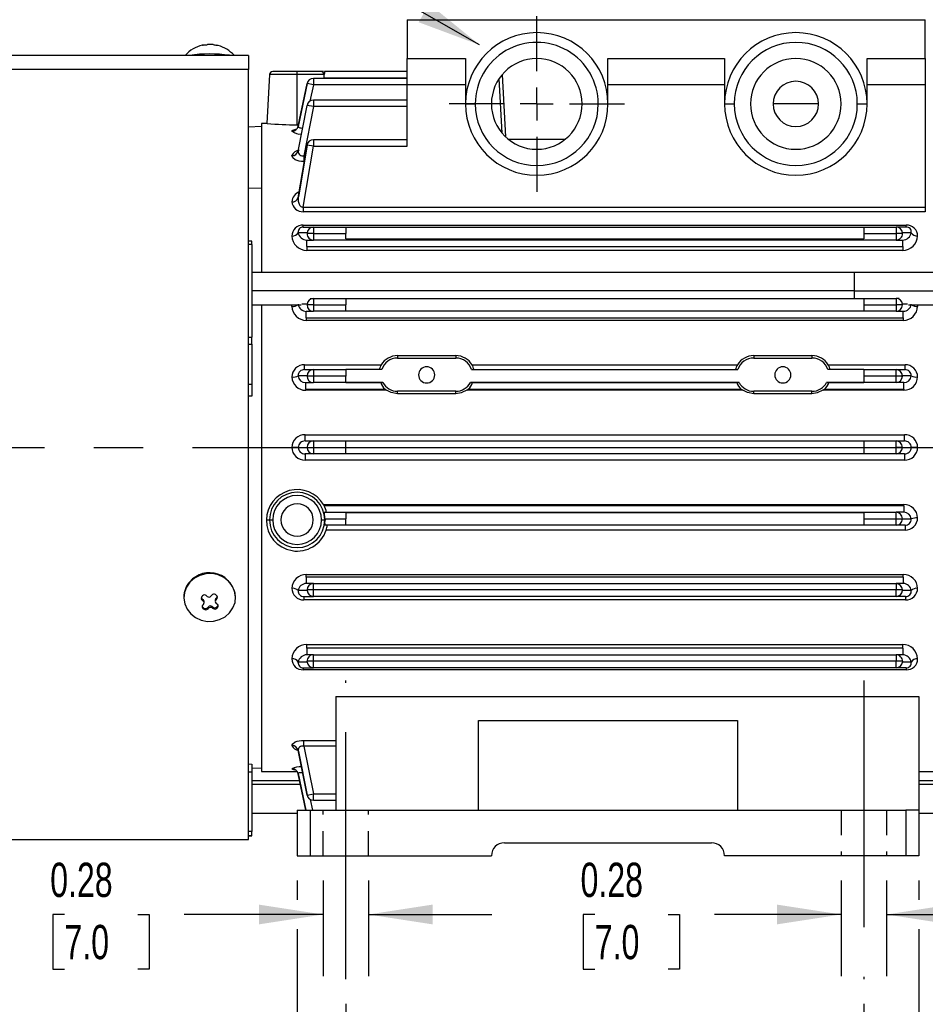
# Model space of a CAD drawing. Header units: inches. Extents: x 0 to 33, y 0 to 25.5.
# Tile 3 of 19: x 6.4 to 11.9, y 5.4 to 11.3. Entities that reach past the tile are written whole.
import ezdxf

# ---------------------------------------------------------------- set-up
doc = ezdxf.new("R2010")
doc.units = ezdxf.units.IN
doc.header["$LTSCALE"] = 3
doc.header["$MEASUREMENT"] = 0
doc.linetypes.add('CENTERX2', pattern=[0.8, 0.5, -0.1, 0.1, -0.1])
doc.linetypes.add('HIDDEN', pattern=[0.075, 0.05, -0.025])
doc.layers.add('CENTER', color=40, linetype='CENTERX2')
doc.layers.add('HIDDEN', color=102, linetype='HIDDEN')
doc.layers.add('DIMENSIONS', color=140, linetype='Continuous', lineweight=25)
doc.layers.add('TEXT', color=140, linetype='Continuous', lineweight=25)
doc.styles.add('SLDTEXTSTYLE0', font='TXT', dxfattribs={"width": 0.7})
doc.dimstyles.new('SLDDIMSTYLE0', dxfattribs={"dimtxt": 0.208333, "dimasz": 0.39, "dimexe": 0, "dimexo": 0.0625, "dimgap": 0.052083, "dimtad": 0, "dimtih": 1, "dimtoh": 1, "dimrnd": 1e-09, "dimdsep": 46, "dimtxsty": 'SLDTEXTSTYLE0', "dimsah": 1, "dimcen": 0.09, "dimadec": 0, "dimazin": 2, "dimtfac": 1, "dimtmove": 0, "dimatfit": 0, "dimfxl": 0, "dimfrac": 2, "dimtolj": 1, "dimtzin": 12, "dimarcsym": 0})
doc.dimstyles.new('SLDDIMSTYLE1', dxfattribs={"dimtxt": 0.208333, "dimasz": 0.39, "dimexe": 0, "dimexo": 0.0625, "dimgap": 0.052083, "dimtad": 0, "dimtih": 1, "dimtoh": 1, "dimrnd": 1e-09, "dimzin": 12, "dimdsep": 46, "dimtxsty": 'SLDTEXTSTYLE0', "dimsah": 1, "dimcen": 0.09, "dimadec": 0, "dimazin": 3, "dimtfac": 1, "dimtofl": 0, "dimtmove": 0, "dimatfit": 3, "dimfxl": 0, "dimfrac": 2, "dimtolj": 1, "dimtzin": 12, "dimarcsym": 0})
doc.dimstyles.new('SLDDIMSTYLE2', dxfattribs={"dimtxt": 0.18, "dimasz": 0.39, "dimexe": 0, "dimexo": 0.0625, "dimgap": 0, "dimtad": 0, "dimtih": 1, "dimtoh": 1, "dimdec": 0, "dimrnd": 1e-09, "dimzin": 0, "dimdsep": 46, "dimtxsty": 'Standard', "dimsah": 1, "dimcen": 0.09, "dimadec": 0, "dimazin": 0, "dimtfac": 0.39, "dimtdec": 0, "dimtofl": 0, "dimtmove": 0, "dimatfit": 3, "dimfxl": 0, "dimfrac": 2, "dimtolj": 1, "dimtzin": 0, "dimarcsym": 0})

# ---------------------------------------------------------------- blocks, each defined once
blk = doc.blocks.new('_D')
at = {"layer": 'DIMENSIONS'}
for p, q in [((8.216, 6.1082), (8.216, 5.526)), ((8.4916, 6.1082), (8.4916, 5.526)), ((6.644, 5.9006), (6.574, 5.9006)), ((6.574, 5.9006), (6.574, 5.5692)), ((7.0898, 5.9006), (7.1598, 5.9006)), ((7.1598, 5.9006), (7.1598, 5.5692)), ((8.216, 5.901), (7.3723, 5.901)), ((8.4916, 5.901), (9.2416, 5.901)), ((6.574, 5.5692), (6.644, 5.5692)), ((7.1598, 5.5692), (7.0898, 5.5692))]:
    blk.add_line(p, q, dxfattribs=at)
for points in [[(8.216, 5.901), (7.826, 5.961), (7.826, 5.841)], [(8.4916, 5.901), (8.8816, 5.841), (8.8816, 5.961)]]:
    blk.add_solid(points, dxfattribs=at)
at = {"layer": 'DIMENSIONS', "char_height": 0.20833, "attachment_point": 1, "style": 'SLDTEXTSTYLE0'}
for s, insert in [('0.28', (6.5573, 6.2158)), ('7.0', (6.644, 5.8378))]:
    blk.add_mtext(s, dxfattribs=dict(at, insert=insert))
blk = doc.blocks.new('_D_1')
at = {"layer": 'DIMENSIONS'}
for p, q in [((11.3656, 6.1082), (11.3656, 5.526)), ((11.6412, 6.1082), (11.6412, 5.526)), ((9.8681, 5.9006), (9.7981, 5.9006)), ((9.7981, 5.9006), (9.7981, 5.5692)), ((10.3139, 5.9006), (10.3839, 5.9006)), ((10.3839, 5.9006), (10.3839, 5.5692)), ((11.3656, 5.901), (10.5964, 5.901)), ((11.6412, 5.901), (12.3912, 5.901)), ((9.7981, 5.5692), (9.8681, 5.5692)), ((10.3839, 5.5692), (10.3139, 5.5692))]:
    blk.add_line(p, q, dxfattribs=at)
for points in [[(11.3656, 5.901), (10.9756, 5.961), (10.9756, 5.841)], [(11.6412, 5.901), (12.0312, 5.841), (12.0312, 5.961)]]:
    blk.add_solid(points, dxfattribs=at)
at = {"layer": 'DIMENSIONS', "char_height": 0.20833, "attachment_point": 1, "style": 'SLDTEXTSTYLE0'}
for s, insert in [('0.28', (9.7814, 6.2158)), ('7.0', (9.8681, 5.8378))]:
    blk.add_mtext(s, dxfattribs=dict(at, insert=insert))
blk = doc.blocks.new('_D_2')
at = {"layer": 'DIMENSIONS'}
for p, q in [((13.0782, 8.2932), (13.0782, 4.6037)), ((11.5034, 5.3582), (11.5034, 4.6037)), ((11.5034, 4.9787), (13.0782, 4.9787)), ((13.0782, 4.9787), (13.3138, 4.9787)), ((13.5962, 4.9782), (13.5262, 4.9782)), ((13.5262, 4.9782), (13.5262, 4.6469)), ((14.2154, 4.9782), (14.2854, 4.9782)), ((14.2854, 4.9782), (14.2854, 4.6469)), ((13.5262, 4.6469), (13.5962, 4.6469)), ((14.2854, 4.6469), (14.2154, 4.6469))]:
    blk.add_line(p, q, dxfattribs=at)
for points in [[(11.5034, 4.9787), (11.8934, 4.9187), (11.8934, 5.0387)], [(13.0782, 4.9787), (12.6882, 5.0387), (12.6882, 4.9187)]]:
    blk.add_solid(points, dxfattribs=at)
at = {"layer": 'DIMENSIONS', "char_height": 0.20833, "attachment_point": 1, "style": 'SLDTEXTSTYLE0'}
for s, insert in [('1.57', (13.5962, 5.2935)), ('40.0', (13.5962, 4.9155))]:
    blk.add_mtext(s, dxfattribs=dict(at, insert=insert))
blk = doc.blocks.new('_D_3')
at = {"layer": 'DIMENSIONS'}
for p, q in [((8.3538, 5.3582), (8.3538, 4.6037)), ((11.5034, 5.3582), (11.5034, 4.6037)), ((8.3538, 4.9787), (9.3366, 4.9787)), ((9.619, 4.9782), (9.549, 4.9782)), ((9.549, 4.9782), (9.549, 4.6469)), ((10.2382, 4.9782), (10.3082, 4.9782)), ((10.3082, 4.9782), (10.3082, 4.6469)), ((11.5034, 4.9787), (10.5206, 4.9787)), ((9.549, 4.6469), (9.619, 4.6469)), ((10.3082, 4.6469), (10.2382, 4.6469))]:
    blk.add_line(p, q, dxfattribs=at)
for points in [[(8.3538, 4.9787), (8.7438, 4.9187), (8.7438, 5.0387)], [(11.5034, 4.9787), (11.1134, 5.0387), (11.1134, 4.9187)]]:
    blk.add_solid(points, dxfattribs=at)
at = {"layer": 'DIMENSIONS', "char_height": 0.20833, "attachment_point": 1, "style": 'SLDTEXTSTYLE0'}
for s, insert in [('3.15', (9.619, 5.2935)), ('80.0', (9.619, 4.9155))]:
    blk.add_mtext(s, dxfattribs=dict(at, insert=insert))
blk = doc.blocks.new('_D_6')
at = {"layer": 'DIMENSIONS'}
for p, q in [((8.7081, 11.5657), (8.7081, 14.2746)), ((13.0782, 11.0754), (13.0782, 14.2746)), ((8.7081, 13.8996), (10.2145, 13.8996)), ((10.4969, 13.8992), (10.4269, 13.8992)), ((10.4269, 13.8992), (10.4269, 13.5679)), ((11.2894, 13.8992), (11.3594, 13.8992)), ((11.3594, 13.8992), (11.3594, 13.5679)), ((13.0782, 13.8996), (11.5718, 13.8996)), ((10.4269, 13.5679), (10.4969, 13.5679)), ((11.3594, 13.5679), (11.2894, 13.5679)), ((13.0782, 9.1838), (13.0782, 10.8954))]:
    blk.add_line(p, q, dxfattribs=at)
for points in [[(8.7081, 13.8996), (9.0981, 13.8396), (9.0981, 13.9596)], [(13.0782, 13.8996), (12.6882, 13.9596), (12.6882, 13.8396)]]:
    blk.add_solid(points, dxfattribs=at)
at = {"layer": 'DIMENSIONS', "char_height": 0.20833, "attachment_point": 1, "style": 'SLDTEXTSTYLE0'}
for s, insert in [('4.37', (10.5835, 14.2144)), ('111.0', (10.4969, 13.8364))]:
    blk.add_mtext(s, dxfattribs=dict(at, insert=insert))
blk = doc.blocks.new('_D_7')
at = {"layer": 'DIMENSIONS'}
for p, q in [((5.3026, 11.2104), (5.3026, 15.2819)), ((13.9837, 11.0754), (13.9837, 15.2819)), ((5.3026, 14.9069), (8.9645, 14.9069)), ((9.2469, 14.9064), (9.1769, 14.9064)), ((9.1769, 14.9064), (9.1769, 14.5751)), ((10.0394, 14.9064), (10.1094, 14.9064)), ((10.1094, 14.9064), (10.1094, 14.5751)), ((13.9837, 14.9069), (10.3218, 14.9069)), ((9.1769, 14.5751), (9.2469, 14.5751)), ((10.1094, 14.5751), (10.0394, 14.5751)), ((5.3026, 10.4935), (5.3026, 11.0304)), ((13.9837, 9.0657), (13.9837, 10.8954))]:
    blk.add_line(p, q, dxfattribs=at)
for points in [[(5.3026, 14.9069), (5.6926, 14.8469), (5.6926, 14.9669)], [(13.9837, 14.9069), (13.5937, 14.9669), (13.5937, 14.8469)]]:
    blk.add_solid(points, dxfattribs=at)
at = {"layer": 'DIMENSIONS', "char_height": 0.20833, "attachment_point": 1, "style": 'SLDTEXTSTYLE0'}
for s, insert in [('8.68', (9.3335, 15.2216)), ('220.5', (9.2469, 14.8437))]:
    blk.add_mtext(s, dxfattribs=dict(at, insert=insert))
blk = doc.blocks.new('_D_10')
at = {"layer": 'DIMENSIONS'}
for p, q in [((8.0585, 6.1082), (8.0585, 5.991)), ((11.838, 6.1082), (11.838, 5.991)), ((8.0585, 5.811), (8.0585, 3.7555)), ((11.838, 5.811), (11.838, 5.0687)), ((11.838, 4.8887), (11.838, 3.7555)), ((8.0585, 4.1305), (9.3562, 4.1305)), ((9.6386, 4.1301), (9.5687, 4.1301)), ((9.5687, 4.1301), (9.5687, 3.7988)), ((10.2579, 4.1301), (10.3278, 4.1301)), ((10.3278, 4.1301), (10.3278, 3.7988)), ((11.838, 4.1305), (10.5403, 4.1305)), ((9.5687, 3.7988), (9.6386, 3.7988)), ((10.3278, 3.7988), (10.2579, 3.7988))]:
    blk.add_line(p, q, dxfattribs=at)
for points in [[(8.0585, 4.1305), (8.4485, 4.0705), (8.4485, 4.1905)], [(11.838, 4.1305), (11.448, 4.1905), (11.448, 4.0705)]]:
    blk.add_solid(points, dxfattribs=at)
at = {"layer": 'DIMENSIONS', "char_height": 0.20833, "attachment_point": 1, "style": 'SLDTEXTSTYLE0'}
for s, insert in [('3.78', (9.6386, 4.4453)), ('96.0', (9.6386, 4.0673))]:
    blk.add_mtext(s, dxfattribs=dict(at, insert=insert))
blk = doc.blocks.new('SW_CENTERMARKSYMBOL_0')
at = {"layer": 'CENTER', "color": 0}
for p, q in [((0, 0.2), (0, 0.5331)), ((0, 0), (0, 0.1)), ((-0.2, 0), (-0.5331, 0)), ((0, 0), (-0.1, 0)), ((0, 0), (0, -0.1)), ((0, 0), (0.1, 0)), ((0.2, 0), (0.5331, 0)), ((0, -0.2), (0, -0.5331))]:
    blk.add_line(p, q, dxfattribs=at)

msp = doc.modelspace()

# ---------------------------------------------------------------- linework, layer by layer
for p, q in [((8.7278, 11.3369), (8.7278, 11.1007)), ((8.7278, 11.3369), (11.8774, 11.3369)), ((11.8774, 11.1007), (11.8774, 11.3369)), ((7.5749, 11.1811), (7.5699, 11.1819)), ((7.7632, 11.1204), (5.7149, 11.1204)), ((7.648, 11.1207), (7.65, 11.1204)), ((7.648, 11.1204), (7.648, 11.1207)), ((7.7632, 11.1204), (7.7632, 11.0345)), ((8.7278, 11.1007), (9.0821, 11.1007)), ((8.7278, 10.9422), (8.7278, 11.1007)), ((9.0821, 11.1007), (9.0821, 10.8251)), ((9.9483, 11.1007), (10.6569, 11.1007)), ((9.9483, 10.8251), (9.9483, 11.1007)), ((10.6569, 11.1007), (10.6569, 10.8251)), ((11.5231, 11.1007), (11.8774, 11.1007)), ((11.5231, 10.8251), (11.5231, 11.1007)), ((11.8774, 11.1007), (11.8774, 10.9422)), ((7.7632, 11.0345), (5.7149, 11.0345)), ((7.7632, 6.3566), (7.7632, 11.0345)), ((8.0585, 11.022), (7.9098, 11.022)), ((8.0585, 11.0033), (8.0585, 11.022)), ((8.2042, 11.022), (8.0585, 11.022)), ((8.2193, 11.022), (8.2042, 11.022)), ((8.7278, 11.022), (8.2258, 11.022)), ((7.8902, 11.0033), (7.8747, 10.7069)), ((8.0585, 11.0033), (7.8902, 11.0033)), ((8.0585, 10.6984), (8.0585, 11.0033)), ((8.2234, 11.0033), (8.0585, 11.0033)), ((8.1188, 10.9485), (8.0648, 10.6888)), ((8.0651, 10.6903), (8.1188, 10.9485)), ((8.1573, 10.9404), (8.1188, 10.9485)), ((8.7278, 10.9798), (8.1573, 10.9798)), ((8.1573, 10.9798), (8.1573, 10.9404)), ((8.2234, 10.9798), (8.2232, 10.9826)), ((8.7278, 10.9826), (8.2232, 10.9826)), ((9.3048, 10.6471), (9.2874, 10.9802)), ((9.3058, 11.0043), (9.3256, 10.6251)), ((8.1573, 10.9404), (8.1367, 10.8415)), ((8.7278, 10.9404), (8.1573, 10.9404)), ((9.0821, 10.9422), (8.7278, 10.9422)), ((8.7278, 10.5683), (8.7278, 10.9422)), ((10.6569, 10.9422), (9.9483, 10.9422)), ((11.8774, 10.9422), (11.5231, 10.9422)), ((11.8774, 10.9422), (11.8774, 10.1989)), ((8.7278, 10.8481), (8.1573, 10.8481)), ((8.1573, 10.8481), (8.1573, 10.8087)), ((8.0651, 10.5392), (8.1188, 10.8163)), ((8.1573, 10.8087), (8.0995, 10.5102)), ((8.1573, 10.8087), (8.1188, 10.8163)), ((8.7278, 10.8087), (8.1573, 10.8087)), ((9.0821, 10.8251), (9.1412, 10.8251)), ((9.8892, 10.8251), (9.9483, 10.8251)), ((10.6569, 10.8251), (10.716, 10.8251)), ((11.09, 10.8251), (10.9522, 10.8251)), ((11.2278, 10.8251), (11.09, 10.8251)), ((11.464, 10.8251), (11.5231, 10.8251)), ((7.877, 10.707), (7.842, 10.707)), ((7.842, 10.707), (7.842, 9.8021)), ((7.842, 10.6873), (7.7632, 10.6846)), ((8.0668, 10.6984), (8.0585, 10.6984)), ((8.7278, 10.6076), (8.1573, 10.6076)), ((8.1573, 10.6076), (8.1573, 10.5683)), ((9.6857, 10.6086), (9.3447, 10.6086)), ((8.0651, 10.2541), (8.1188, 10.5749)), ((8.0678, 10.5478), (8.0651, 10.5392)), ((8.1188, 10.5749), (8.0679, 10.2712)), ((8.0958, 10.1989), (8.1573, 10.5683)), ((8.119, 10.5749), (8.1186, 10.575)), ((8.1573, 10.5683), (8.1188, 10.5749)), ((8.1573, 10.5683), (8.7278, 10.5683)), ((8.0995, 10.5102), (8.0995, 10.4754)), ((8.0995, 10.5102), (8.108, 10.5102)), ((8.1022, 10.4754), (8.0995, 10.4754)), ((7.7632, 10.3129), (7.842, 10.3151)), ((8.0685, 10.2711), (8.0651, 10.2541)), ((8.0958, 10.1989), (11.8774, 10.1989)), ((8.0958, 10.1989), (8.0958, 10.1703)), ((11.8774, 10.1703), (8.0958, 10.1703)), ((11.8774, 10.1989), (11.8774, 10.1703)), ((8.0958, 10.0894), (11.7613, 10.0894)), ((8.0958, 10.0771), (8.0958, 10.0894)), ((8.0958, 10.0771), (8.1573, 10.0771)), ((8.1573, 10.0771), (8.1573, 10.0377)), ((8.1573, 10.0771), (8.3538, 10.0771)), ((8.3538, 10.0771), (8.3538, 10.0377)), ((8.3538, 10.0771), (11.5034, 10.0771)), ((11.5034, 10.0771), (11.5034, 10.0377)), ((11.5034, 10.0771), (11.6998, 10.0771)), ((11.6998, 10.0771), (11.6998, 10.0377)), ((11.7613, 10.0771), (11.6998, 10.0771)), ((11.7613, 10.0771), (11.7613, 10.0894)), ((7.7829, 9.9908), (7.7632, 9.9907)), ((7.7829, 9.9721), (7.7829, 9.9906)), ((8.1188, 10.0425), (8.0651, 10.0431)), ((8.1175, 9.9984), (8.1573, 9.9984)), ((8.1175, 9.959), (8.1175, 9.9984)), ((8.1188, 10.0425), (8.1185, 10.0377)), ((8.1573, 10.0377), (8.1185, 10.0377)), ((8.1573, 10.0377), (8.1573, 9.9984)), ((8.1573, 10.0377), (8.3538, 10.0377)), ((11.6998, 9.9984), (8.1573, 9.9984)), ((8.3538, 10.0054), (8.3538, 10.0377)), ((8.3538, 10.0054), (11.5034, 10.0054)), ((11.5034, 10.0377), (11.5034, 10.0054)), ((11.5034, 10.0377), (11.6998, 10.0377)), ((11.6998, 10.0377), (11.6998, 9.9984)), ((11.6998, 9.9984), (11.7397, 9.9984)), ((11.792, 10.0431), (11.7383, 10.0425)), ((11.7386, 10.0377), (11.7383, 10.0425)), ((11.7397, 9.959), (11.7397, 9.9984)), ((7.7829, 9.9721), (7.7632, 9.972)), ((7.7829, 9.9721), (7.7829, 9.4084)), ((8.1175, 9.959), (11.7397, 9.959)), ((8.1175, 9.959), (8.1175, 9.9351)), ((11.7397, 9.9351), (8.1175, 9.9351)), ((11.7397, 9.959), (11.7397, 9.9351)), ((11.4443, 9.8021), (7.7829, 9.8021)), ((12.0742, 9.8021), (11.4443, 9.8021)), ((11.4443, 9.8021), (11.4443, 9.6905)), ((11.4443, 9.6905), (7.7829, 9.6905)), ((11.4443, 9.6905), (11.4443, 9.644)), ((11.4443, 9.6905), (12.0742, 9.6905)), ((8.1384, 9.644), (8.1573, 9.644)), ((8.1573, 9.644), (8.1573, 9.6047)), ((8.1573, 9.644), (8.3538, 9.644)), ((8.3538, 9.644), (8.3538, 9.6047)), ((8.3538, 9.644), (11.5034, 9.644)), ((11.5034, 9.644), (11.5034, 9.6047)), ((11.5034, 9.644), (11.6998, 9.644)), ((11.6998, 9.644), (11.6998, 9.6047)), ((11.7187, 9.644), (11.6998, 9.644)), ((7.7829, 9.6053), (8.083, 9.6053)), ((7.842, 9.6053), (7.842, 8.7385)), ((8.0266, 9.5946), (8.0286, 9.6053)), ((8.1188, 9.6078), (8.0877, 9.608)), ((8.1188, 9.6078), (8.1187, 9.6047)), ((8.1573, 9.6047), (8.1187, 9.6047)), ((8.1573, 9.6047), (8.1573, 9.5653)), ((8.1573, 9.6047), (8.3538, 9.6047)), ((8.3538, 9.5682), (8.3538, 9.6047)), ((11.5034, 9.6047), (11.5034, 9.5682)), ((11.5034, 9.6047), (11.6998, 9.6047)), ((11.7385, 9.6047), (11.6998, 9.6047)), ((11.6998, 9.6047), (11.6998, 9.5653)), ((11.7694, 9.608), (11.7383, 9.6078)), ((11.7385, 9.6047), (11.7383, 9.6078)), ((11.7742, 9.6053), (12.0742, 9.6053)), ((11.8285, 9.6053), (11.8305, 9.5946)), ((8.1139, 9.5653), (8.1573, 9.5653)), ((8.1139, 9.5259), (8.1139, 9.5653)), ((8.1139, 9.5259), (11.7432, 9.5259)), ((8.1139, 9.5259), (8.1139, 9.5105)), ((11.6998, 9.5653), (8.1573, 9.5653)), ((8.3538, 9.5682), (11.5034, 9.5682)), ((11.6998, 9.5653), (11.7432, 9.5653)), ((11.7432, 9.5259), (11.7432, 9.5653)), ((11.7432, 9.5259), (11.7432, 9.5105)), ((11.7432, 9.5105), (8.1139, 9.5105)), ((7.7632, 9.4079), (7.7829, 9.4084)), ((7.7829, 9.3666), (7.7829, 9.4084)), ((7.7632, 9.3661), (7.7829, 9.3666)), ((7.7829, 9.3666), (7.7829, 9.1235)), ((8.6687, 9.2963), (8.6687, 9.2811)), ((8.6687, 9.2963), (9.0231, 9.2963)), ((8.6687, 9.2811), (9.0231, 9.2811)), ((9.0231, 9.2963), (9.0231, 9.2811)), ((10.8341, 9.2963), (10.8341, 9.2811)), ((10.8341, 9.2963), (11.1884, 9.2963)), ((10.8341, 9.2811), (11.1884, 9.2811)), ((11.1884, 9.2963), (11.1884, 9.2811)), ((8.1032, 9.2403), (8.5698, 9.2403)), ((8.1032, 9.211), (8.1032, 9.2403)), ((9.122, 9.2403), (10.7352, 9.2403)), ((11.2873, 9.2403), (11.754, 9.2403)), ((11.754, 9.211), (11.754, 9.2403)), ((8.1188, 9.1732), (8.0651, 9.1734)), ((8.1032, 9.211), (8.1573, 9.211)), ((8.1188, 9.1732), (8.1188, 9.1716)), ((8.1573, 9.1716), (8.1188, 9.1716)), ((8.1573, 9.211), (8.1573, 9.1716)), ((8.1573, 9.211), (8.3538, 9.211)), ((8.1573, 9.1716), (8.1573, 9.1322)), ((8.3538, 9.1716), (8.1573, 9.1716)), ((8.3538, 9.211), (8.3538, 9.1716)), ((8.5728, 9.211), (8.3538, 9.211)), ((8.3538, 9.1329), (8.3538, 9.1716)), ((9.119, 9.211), (10.7381, 9.211)), ((11.5034, 9.211), (11.2843, 9.211)), ((11.5034, 9.211), (11.5034, 9.1716)), ((11.5034, 9.211), (11.6998, 9.211)), ((11.5034, 9.1716), (11.5034, 9.1329)), ((11.6998, 9.1716), (11.5034, 9.1716)), ((11.6998, 9.1716), (11.6998, 9.211)), ((11.6998, 9.211), (11.754, 9.211)), ((11.7384, 9.1716), (11.6998, 9.1716)), ((11.6998, 9.1322), (11.6998, 9.1716)), ((11.792, 9.1734), (11.7383, 9.1732)), ((11.7384, 9.1716), (11.7383, 9.1732)), ((7.7632, 9.123), (7.7829, 9.1235)), ((7.7829, 9.1235), (7.7829, 9.0497)), ((8.1104, 9.1322), (8.1573, 9.1322)), ((8.1104, 9.0928), (8.1104, 9.1322)), ((8.1104, 9.0928), (8.5935, 9.0928)), ((8.1104, 9.0928), (8.1104, 9.0859)), ((8.5797, 9.1322), (8.1573, 9.1322)), ((8.3538, 9.1329), (8.5798, 9.1329)), ((8.5797, 9.1322), (8.5798, 9.1329)), ((8.5935, 9.0928), (8.6024, 9.0859)), ((9.0894, 9.0859), (9.0983, 9.0928)), ((9.0983, 9.0928), (10.7588, 9.0928)), ((9.112, 9.1329), (10.7452, 9.1329)), ((9.112, 9.1329), (9.1121, 9.1322)), ((10.7451, 9.1322), (9.1121, 9.1322)), ((10.7451, 9.1322), (10.7452, 9.1329)), ((10.7588, 9.0928), (10.7677, 9.0859)), ((11.2548, 9.0859), (11.2636, 9.0928)), ((11.2636, 9.0928), (11.7468, 9.0928)), ((11.2773, 9.1329), (11.5034, 9.1329)), ((11.2773, 9.1329), (11.2774, 9.1322)), ((11.6998, 9.1322), (11.2774, 9.1322)), ((11.7468, 9.1322), (11.6998, 9.1322)), ((11.7468, 9.0928), (11.7468, 9.1322)), ((11.7468, 9.0928), (11.7468, 9.0859)), ((7.7829, 9.0497), (7.7632, 9.0492)), ((8.6024, 9.0859), (8.1104, 9.0859)), ((9.0231, 9.0794), (8.6687, 9.0794)), ((8.6687, 9.0649), (8.6687, 9.0794)), ((9.0231, 9.0649), (8.6687, 9.0649)), ((9.0231, 9.0649), (9.0231, 9.0794)), ((10.7677, 9.0859), (9.0894, 9.0859)), ((11.1884, 9.0794), (10.8341, 9.0794)), ((10.8341, 9.0649), (10.8341, 9.0794)), ((11.1884, 9.0649), (10.8341, 9.0649)), ((11.1884, 9.0649), (11.1884, 9.0794)), ((11.7468, 9.0859), (11.2548, 9.0859)), ((8.1068, 8.7779), (8.1068, 8.8157)), ((8.1068, 8.8157), (11.7504, 8.8157)), ((11.7504, 8.7779), (11.7504, 8.8157)), ((7.842, 8.7385), (7.842, 6.77)), ((7.842, 8.7385), (8.0266, 8.7385)), ((8.0651, 8.7385), (8.0266, 8.7385)), ((8.1068, 8.7779), (8.1573, 8.7779)), ((8.1188, 8.7385), (8.1573, 8.7385)), ((8.1573, 8.7779), (8.1573, 8.7385)), ((8.1573, 8.7779), (8.3538, 8.7779)), ((8.1573, 8.7385), (8.1573, 8.6991)), ((8.1573, 8.7385), (8.3538, 8.7385)), ((8.3538, 8.7385), (8.3538, 8.7779)), ((8.3538, 8.7779), (11.5034, 8.7779)), ((8.3538, 8.6991), (8.3538, 8.7385)), ((8.3538, 8.7385), (11.5034, 8.7385)), ((11.5034, 8.7779), (11.5034, 8.7385)), ((11.5034, 8.7779), (11.6998, 8.7779)), ((11.5034, 8.7385), (11.6998, 8.7385)), ((11.5034, 8.7385), (11.5034, 8.6991)), ((11.6998, 8.7385), (11.6998, 8.7779)), ((11.6998, 8.7779), (11.7504, 8.7779)), ((11.6998, 8.6991), (11.6998, 8.7385)), ((11.7383, 8.7385), (11.6998, 8.7385)), ((11.8305, 8.7385), (11.792, 8.7385)), ((11.8305, 8.7385), (12.0152, 8.7385)), ((8.1573, 8.6991), (8.1068, 8.6991)), ((8.1068, 8.6991), (8.1068, 8.6613)), ((8.3538, 8.6991), (8.1573, 8.6991)), ((11.5034, 8.6991), (8.3538, 8.6991)), ((11.6998, 8.6991), (11.5034, 8.6991)), ((11.7504, 8.6991), (11.6998, 8.6991)), ((11.7504, 8.6991), (11.7504, 8.6613)), ((11.7504, 8.6613), (8.1068, 8.6613)), ((8.2226, 8.3842), (8.2188, 8.3911)), ((8.2188, 8.3911), (11.7468, 8.3911)), ((11.7468, 8.3842), (8.2226, 8.3842)), ((11.7468, 8.3842), (11.7468, 8.3911)), ((11.7468, 8.3842), (11.7468, 8.3448)), ((8.2235, 8.3448), (11.6998, 8.3448)), ((8.3538, 8.3441), (8.3538, 8.3054)), ((8.3538, 8.3441), (11.5034, 8.3441)), ((11.5034, 8.3441), (11.5034, 8.3054)), ((11.6998, 8.3054), (11.6998, 8.3448)), ((11.7468, 8.3448), (11.6998, 8.3448)), ((7.872, 8.2978), (7.8902, 8.2978)), ((7.8902, 8.2978), (7.9098, 8.2978)), ((8.2071, 8.2978), (8.2268, 8.2978)), ((8.2268, 8.2978), (8.2281, 8.2978)), ((8.3538, 8.2661), (8.2271, 8.2661)), ((8.2279, 8.3054), (8.2281, 8.2978)), ((8.2279, 8.3054), (8.3538, 8.3054)), ((8.3538, 8.2661), (8.3538, 8.3054)), ((11.5034, 8.2661), (8.3538, 8.2661)), ((11.5034, 8.3054), (11.6998, 8.3054)), ((11.5034, 8.3054), (11.5034, 8.2661)), ((11.6998, 8.2661), (11.5034, 8.2661)), ((11.6998, 8.3054), (11.7384, 8.3054)), ((11.6998, 8.2661), (11.6998, 8.3054)), ((11.754, 8.2661), (11.6998, 8.2661)), ((11.7383, 8.3039), (11.7384, 8.3054)), ((11.7383, 8.3039), (11.792, 8.3037)), ((11.754, 8.2661), (11.754, 8.2367)), ((11.754, 8.2367), (8.2355, 8.2367)), ((8.1139, 7.9665), (11.7432, 7.9665)), ((8.1139, 7.9511), (8.1139, 7.9665)), ((11.7432, 7.9511), (11.7432, 7.9665)), ((7.406, 7.9198), (7.406, 7.9228)), ((11.7432, 7.9511), (8.1139, 7.9511)), ((8.1139, 7.9511), (8.1139, 7.9117)), ((8.1573, 7.9117), (8.1139, 7.9117)), ((8.1573, 7.8724), (8.1573, 7.9117)), ((8.1573, 7.9117), (11.6998, 7.9117)), ((11.6998, 7.9117), (11.6998, 7.8724)), ((11.7432, 7.9117), (11.6998, 7.9117)), ((11.7432, 7.9511), (11.7432, 7.9117)), ((7.4791, 7.8322), (7.4841, 7.8378)), ((8.1188, 7.8692), (8.0651, 7.8688)), ((8.1573, 7.8724), (8.1187, 7.8724)), ((8.1188, 7.8692), (8.1187, 7.8724)), ((8.1573, 7.833), (8.1573, 7.8724)), ((11.6998, 7.8724), (8.1573, 7.8724)), ((11.7385, 7.8724), (11.6998, 7.8724)), ((11.6998, 7.833), (11.6998, 7.8724)), ((11.7385, 7.8724), (11.7383, 7.8692)), ((11.792, 7.8688), (11.7383, 7.8692)), ((7.3695, 7.8296), (7.3695, 7.8266)), ((7.4811, 7.8187), (7.4811, 7.8104)), ((7.4811, 7.8187), (7.4872, 7.8141)), ((7.4872, 7.8141), (7.4872, 7.8052)), ((7.4928, 7.7935), (7.4928, 7.8029)), ((7.5611, 7.8113), (7.5611, 7.802)), ((7.5648, 7.8206), (7.5698, 7.8262)), ((7.5648, 7.8117), (7.5648, 7.8206)), ((7.5698, 7.8262), (7.5698, 7.8179)), ((7.6845, 7.8266), (7.6845, 7.8296)), ((8.0995, 7.833), (8.1573, 7.833)), ((8.0995, 7.833), (8.0995, 7.8122)), ((11.7576, 7.8122), (8.0995, 7.8122)), ((11.6998, 7.833), (8.1573, 7.833)), ((11.7576, 7.833), (11.6998, 7.833)), ((11.7576, 7.833), (11.7576, 7.8122)), ((7.4862, 7.7675), (7.4922, 7.7628)), ((7.4862, 7.7675), (7.4862, 7.7604)), ((7.4922, 7.7628), (7.4922, 7.7558)), ((7.5144, 7.7647), (7.5194, 7.7703)), ((7.5144, 7.7647), (7.5144, 7.7564)), ((7.5194, 7.7703), (7.5194, 7.7614)), ((7.5416, 7.7722), (7.5477, 7.7675)), ((7.5416, 7.7633), (7.5416, 7.7722)), ((7.5477, 7.7675), (7.5477, 7.7592)), ((7.5699, 7.7694), (7.5749, 7.775)), ((7.5699, 7.7694), (7.5699, 7.7623)), ((7.5749, 7.7679), (7.5699, 7.7623)), ((7.5749, 7.775), (7.5749, 7.7679)), ((8.1175, 7.542), (11.7397, 7.542)), ((8.1175, 7.518), (8.1175, 7.542)), ((11.7397, 7.518), (11.7397, 7.542)), ((11.7397, 7.518), (8.1175, 7.518)), ((8.1175, 7.518), (8.1175, 7.4787)), ((8.1573, 7.4787), (8.1175, 7.4787)), ((8.1573, 7.4393), (8.1573, 7.4787)), ((8.1573, 7.4787), (11.6998, 7.4787)), ((11.6998, 7.4787), (11.6998, 7.4393)), ((11.7397, 7.4787), (11.6998, 7.4787)), ((11.7397, 7.518), (11.7397, 7.4787)), ((8.1188, 7.4346), (8.0651, 7.434)), ((8.1573, 7.4393), (8.1185, 7.4393)), ((8.1188, 7.4346), (8.1185, 7.4393)), ((8.1573, 7.3999), (8.1573, 7.4393)), ((11.6998, 7.4393), (8.1573, 7.4393)), ((11.7386, 7.4393), (11.6998, 7.4393)), ((11.6998, 7.3999), (11.6998, 7.4393)), ((11.7386, 7.4393), (11.7383, 7.4346)), ((11.792, 7.434), (11.7383, 7.4346)), ((8.0958, 7.3999), (8.1573, 7.3999)), ((8.0958, 7.3999), (8.0958, 7.3876)), ((11.7613, 7.3876), (8.0958, 7.3876)), ((11.6998, 7.3999), (8.1573, 7.3999)), ((11.7613, 7.3999), (11.6998, 7.3999)), ((11.7613, 7.3999), (11.7613, 7.3876)), ((8.2947, 7.2249), (11.838, 7.2249)), ((8.2947, 7.2249), (8.2947, 6.5338)), ((11.838, 7.2249), (11.838, 6.5338)), ((9.1609, 6.5338), (9.1609, 7.0805)), ((9.1609, 7.0805), (10.7357, 7.0805)), ((10.7357, 7.0805), (10.7357, 6.5338)), ((8.1002, 6.9233), (8.1002, 6.9589)), ((8.1002, 6.9589), (8.2947, 6.9589)), ((8.1188, 6.6265), (8.0651, 6.8984)), ((8.0651, 6.8984), (8.0677, 6.8909)), ((8.0669, 6.8907), (8.1191, 6.6265)), ((8.1002, 6.9233), (8.1573, 6.6342)), ((8.2947, 6.9233), (8.1002, 6.9233)), ((7.7632, 6.8154), (7.7829, 6.8147)), ((7.7829, 6.765), (7.7632, 6.7658)), ((7.7829, 6.8147), (7.7829, 6.765)), ((7.7829, 6.7918), (7.842, 6.7897)), ((7.7829, 6.765), (7.7829, 6.4045)), ((7.842, 6.77), (8.059, 6.77)), ((11.838, 6.77), (12.0152, 6.77)), ((8.074, 6.7139), (7.7829, 6.7139)), ((8.0648, 6.7574), (8.112, 6.5338)), ((8.0651, 6.7559), (8.0661, 6.7548)), ((8.112, 6.5338), (8.0651, 6.7559)), ((12.0742, 6.7139), (11.838, 6.7139)), ((7.7829, 6.6933), (8.0783, 6.6933)), ((11.838, 6.6933), (12.0742, 6.6933)), ((8.1188, 6.6265), (8.1573, 6.6342)), ((8.1383, 6.5997), (8.1522, 6.5338)), ((8.1573, 6.6342), (8.2947, 6.6342)), ((8.1573, 6.5948), (8.1573, 6.6342)), ((8.1573, 6.5948), (8.2947, 6.5948)), ((8.0585, 6.5338), (8.0585, 6.2582)), ((8.0585, 6.5338), (8.1372, 6.5338)), ((8.1372, 6.5338), (8.1372, 6.2582)), ((8.1372, 6.5338), (11.7593, 6.5338)), ((11.7593, 6.5338), (11.7593, 6.2582)), ((11.838, 6.5338), (11.7593, 6.5338)), ((11.838, 6.5338), (11.838, 6.2582)), ((7.7829, 6.517), (8.0585, 6.517)), ((11.838, 6.517), (12.0742, 6.517)), ((7.7829, 6.4045), (7.7632, 6.4052)), ((7.7829, 6.3792), (7.7829, 6.4045)), ((5.7149, 6.3566), (7.7632, 6.3566)), ((7.7829, 6.3792), (7.7632, 6.3799)), ((7.7632, 6.3791), (7.7829, 6.3784)), ((9.3183, 6.3369), (10.5782, 6.3369)), ((8.0585, 6.2582), (8.1372, 6.2582)), ((8.1372, 6.2582), (9.2396, 6.2582)), ((11.7593, 6.2582), (10.6569, 6.2582)), ((11.838, 6.2582), (11.7593, 6.2582))]:
    msp.add_line(p, q)
at = {"flags": 128}
for points in [[(7.4862, 11.1821), (7.4828, 11.1817), (7.4809, 11.1815), (7.4806, 11.1816), (7.482, 11.182), (7.4842, 11.1824)], [(7.4892, 11.1833), (7.4918, 11.1834), (7.4928, 11.1831), (7.4928, 11.1831)], [(7.5783, 11.1804), (7.5783, 11.1804), (7.5767, 11.1807), (7.5749, 11.1811)], [(8.2232, 10.9826), (8.223, 10.9954), (8.2234, 11.0033)], [(8.0266, 10.6599), (8.0283, 10.6633), (8.0332, 10.6665), (8.0515, 10.6717), (8.0543, 10.6721)], [(8.0651, 10.6903), (8.0674, 10.6844), (8.0707, 10.682), (8.0753, 10.6802), (8.0812, 10.679), (8.0879, 10.6786), (8.0924, 10.6788)], [(8.0995, 10.4754), (8.0846, 10.4762), (8.0705, 10.4783), (8.0577, 10.4818), (8.0466, 10.4865), (8.0316, 10.4981), (8.0266, 10.5111)], [(8.0651, 10.2541), (8.0655, 10.234), (8.0704, 10.2157), (8.0749, 10.2082), (8.0807, 10.2024), (8.0841, 10.2005), (8.0879, 10.1992), (8.0917, 10.1987), (8.0958, 10.1989)], [(11.7386, 10.0377), (11.7368, 10.0377), (11.734, 10.0377), (11.73, 10.0377), (11.7252, 10.0377), (11.7195, 10.0377), (11.7133, 10.0377), (11.7067, 10.0377), (11.6998, 10.0377)], [(8.6687, 9.0649), (8.631, 9.0712), (8.6024, 9.0859)], [(9.0894, 9.0859), (9.0549, 9.0694), (9.0231, 9.0649)], [(10.8341, 9.0649), (10.7963, 9.0712), (10.7677, 9.0859)], [(11.2548, 9.0859), (11.2203, 9.0694), (11.1884, 9.0649)], [(8.2279, 8.3054), (8.2269, 8.3184), (8.2254, 8.3299), (8.224, 8.3388), (8.2233, 8.3438), (8.2235, 8.3448)], [(7.648, 7.7335), (7.6686, 7.763), (7.681, 7.7961), (7.6844, 7.8311), (7.6787, 7.8658), (7.6641, 7.8982), (7.6416, 7.9265), (7.6124, 7.9489), (7.5783, 7.9643), (7.5412, 7.9716), (7.5032, 7.9705), (7.4667, 7.9611), (7.4336, 7.9438), (7.406, 7.9198)], [(7.406, 7.9198), (7.3854, 7.8903), (7.373, 7.8571), (7.3696, 7.8222), (7.3753, 7.7875), (7.3899, 7.7551), (7.4124, 7.7268), (7.4416, 7.7044), (7.4757, 7.689), (7.5128, 7.6817), (7.5508, 7.6827), (7.5873, 7.6922), (7.6204, 7.7094), (7.648, 7.7335)], [(8.0266, 6.9271), (8.0318, 6.9387), (8.0471, 6.9491), (8.0582, 6.9532), (8.0711, 6.9563), (8.0853, 6.9583), (8.1002, 6.9589)], [(8.1002, 6.9233), (8.0925, 6.9241), (8.0853, 6.9235), (8.0789, 6.9215), (8.0735, 6.9184), (8.0694, 6.9143), (8.0666, 6.9094), (8.0651, 6.8984)], [(8.0926, 6.761), (8.0892, 6.7615), (8.0822, 6.7617), (8.0762, 6.7614), (8.0713, 6.7606), (8.0678, 6.7593), (8.0657, 6.7578), (8.0651, 6.7559)]]:
    msp.add_lwpolyline(points, dxfattribs=at)
for centre, radius, start, end in [((9.5152, 10.8251), 0.4331, 0, 180), ((11.09, 10.8251), 0.4331, 0, 180), ((7.4717, 11.4196), 0.2377, 274.95062, 280.34701), ((7.5294, 11.1082), 0.079, 97.22659, 100.92838), ((7.5293, 11.0867), 0.1004, 82.96721, 95.65421), ((7.5272, 11.0735), 0.1137, 79.64173, 82.72844), ((9.5152, 10.8251), 0.374, 359.9985, 180.0015), ((11.09, 10.8251), 0.374, 0, 180), ((7.527, 10.9904), 0.1969, 103.30981, 138.6589), ((7.5272, 10.1964), 0.9322, 82.55461, 97.59834), ((7.4991, 11.1049), 0.079, 97.22659, 100.92838), ((7.5016, 11.0693), 0.1139, 94.72729, 97.78958), ((7.6331, 11.6533), 0.4757, 259.64905, 262.35395), ((7.527, 10.9904), 0.1969, 41.3411, 74.85776), ((9.5152, 10.8251), 0.2756, 0, 180), ((11.09, 10.8251), 0.2756, 0, 180), ((7.9098, 11.0023), 0.0197, 90, 177), ((8.204, 11.0025), 0.0195, 2.38829, 89.45607), ((8.3879, 10.9918), 0.1649, 169.44211, 175.98075), ((8.1573, 10.9404), 0.0394, 90, 168.22455), ((11.09, 10.8251), 0.1378, 0, 180), ((8.1573, 10.8087), 0.0394, 90, 168.92752), ((9.5152, 10.8251), 0.4331, 180, 0), ((9.5152, 10.8251), 0.374, 180, 0), ((9.5152, 10.8251), 0.2756, 180, 0), ((11.09, 10.8251), 0.4331, 180, 0), ((11.09, 10.8251), 0.374, 180, 0), ((11.09, 10.8251), 0.2756, 180, 0), ((11.09, 10.8251), 0.1378, 180, 0), ((8.0588, 12.6637), 1.9653, 264.69141, 269.99078), ((8.0269, 10.6991), 0.0392, 269.50519, 347.14088), ((8.0747, 10.7158), 0.0737, 229.2786, 278.38642), ((8.1573, 10.5683), 0.0394, 90, 170.16363), ((8.0721, 10.4957), 0.048, 91.30777, 161.31532), ((8.028, 10.5497), 0.0386, 267.9928, 344.20522), ((8.0923, 10.5365), 0.0273, 174.44393, 285.23868), ((8.0963, 10.2259), 0.0699, 111.02364, 176.26021), ((8.0297, 10.2687), 0.0384, 265.44909, 337.62831), ((8.0915, 10.2352), 0.065, 184.18332, 273.82349), ((8.0934, 10.0227), 0.0668, 87.94558, 179.97551), ((8.0941, 10.0478), 0.0293, 86.64301, 189.28059), ((8.1576, 10.0381), 0.039, 90.35968, 173.56924), ((11.6996, 10.0381), 0.039, 6.43076, 89.64032), ((11.7637, 10.0227), 0.0668, 0.02565, 92.05326), ((11.763, 10.0478), 0.0294, 350.76293, 93.31346), ((8.0307, 10.0616), 0.0391, 263.96453, 331.72914), ((8.1179, 10.0264), 0.0913, 182.30914, 269.74942), ((8.1187, 10.0528), 0.0544, 190.28228, 268.73508), ((8.1576, 10.0374), 0.0391, 179.57444, 269.57777), ((11.6995, 10.0374), 0.0391, 270.42223, 0.4255), ((11.7384, 10.0528), 0.0545, 271.32405, 349.6586), ((11.7393, 10.0264), 0.0914, 270.25184, 357.6896), ((11.8264, 10.0616), 0.0391, 208.27086, 276.03547), ((8.1576, 9.6051), 0.0389, 90.48816, 175.98723), ((11.6995, 9.6051), 0.0389, 4.01277, 89.51184), ((8.0315, 9.6458), 0.0513, 264.56993, 307.92698), ((8.1136, 9.5975), 0.087, 181.86343, 270.24722), ((8.1142, 9.6148), 0.0496, 187.6874, 269.66611), ((8.1577, 9.6043), 0.039, 179.46063, 269.45858), ((11.6994, 9.6043), 0.039, 270.54142, 0.53937), ((11.7429, 9.6148), 0.0495, 270.28711, 352.35938), ((11.7434, 9.5976), 0.0872, 269.8532, 358.03615), ((11.827, 9.6504), 0.0558, 233.89707, 273.60602), ((8.6688, 9.1808), 0.1155, 90.01915, 148.99873), ((8.6688, 9.1804), 0.1007, 90.02142, 162.32194), ((9.023, 9.1808), 0.1155, 31.00766, 89.97446), ((9.023, 9.1804), 0.1007, 17.68141, 89.97524), ((10.8341, 9.1808), 0.1155, 90.01915, 148.99873), ((10.8341, 9.1804), 0.1007, 90.02142, 162.32194), ((11.1884, 9.1808), 0.1155, 31.00766, 89.97446), ((11.1884, 9.1804), 0.1007, 17.68141, 89.97524), ((8.1011, 9.1658), 0.0745, 88.44014, 179.39651), ((8.6183, 9.2057), 0.0596, 144.49651, 174.90457), ((8.8459, 9.1792), 0.0492, 0, 180), ((9.0685, 9.2038), 0.0647, 6.3124, 34.28652), ((10.7837, 9.2057), 0.0596, 144.49651, 174.90457), ((11.0112, 9.1792), 0.0492, 0, 180), ((11.2339, 9.2038), 0.0647, 6.3124, 34.28652), ((11.7561, 9.1659), 0.0744, 0.50975, 91.6536), ((8.0334, 9.2406), 0.0744, 264.74392, 295.23031), ((8.1089, 9.1682), 0.0823, 181.09425, 271.05303), ((8.1015, 9.1746), 0.0364, 87.39789, 181.93076), ((8.1098, 9.1771), 0.0449, 184.74516, 270.6994), ((8.1577, 9.172), 0.0389, 90.58394, 178.33577), ((8.1577, 9.1712), 0.039, 179.39435, 269.38596), ((8.8459, 9.1792), 0.0492, 180, 0), ((11.0112, 9.1792), 0.0492, 180, 0), ((11.6994, 9.172), 0.0389, 1.66423, 89.41606), ((11.6994, 9.1712), 0.039, 270.61404, 0.60565), ((11.7473, 9.1771), 0.0449, 269.30204, 355.2534), ((11.7479, 9.1685), 0.0826, 269.17466, 358.67807), ((11.7553, 9.1743), 0.0367, 358.5887, 92.08265), ((11.8237, 9.2406), 0.0744, 244.76969, 275.25608), ((8.6376, 9.1519), 0.0737, 195.50556, 233.26438), ((8.6688, 9.1801), 0.1007, 207.95868, 269.98088), ((9.023, 9.1801), 0.1007, 270.01099, 332.04945), ((9.0617, 9.1468), 0.0651, 304.13631, 347.09375), ((10.8029, 9.1519), 0.0737, 195.50556, 233.26438), ((10.8341, 9.1801), 0.1007, 207.95868, 269.98088), ((11.1884, 9.1801), 0.1007, 270.01099, 332.04945), ((11.2271, 9.1468), 0.0651, 304.13631, 347.09375), ((8.105, 8.7374), 0.0784, 88.67097, 179.16315), ((11.7522, 8.7374), 0.0784, 0.83723, 91.32864), ((8.105, 8.7397), 0.0784, 180.83723, 271.32864), ((8.1054, 8.7376), 0.0403, 88.05834, 178.70248), ((8.1054, 8.7394), 0.0403, 181.29882, 271.94036), ((8.1578, 8.7389), 0.0389, 90.63991, 180.62592), ((8.1578, 8.7381), 0.0389, 179.37408, 269.36009), ((11.6994, 8.7389), 0.0389, 359.37408, 89.36009), ((11.6994, 8.7381), 0.0389, 270.63991, 0.62592), ((11.7517, 8.7376), 0.0403, 1.29882, 91.94036), ((11.7517, 8.7394), 0.0403, 268.05834, 358.70248), ((11.7522, 8.7397), 0.0784, 268.67097, 359.16315), ((8.0584, 8.2961), 0.1864, 30.65706, 179.46036), ((8.0585, 8.2978), 0.1683, 0, 180), ((8.0585, 8.2978), 0.1486, 0, 180), ((8.0585, 8.2978), 0.0984, 0, 180), ((8.1433, 8.3358), 0.0929, 5.55025, 31.36543), ((11.7483, 8.3089), 0.0823, 1.09425, 91.05303), ((11.6994, 8.3059), 0.039, 359.39435, 89.38596), ((11.7473, 8.2999), 0.0449, 4.74516, 90.6994), ((8.0584, 8.2951), 0.1864, 179.17066, 341.74066), ((8.0585, 8.2978), 0.1683, 180, 0), ((8.0585, 8.2978), 0.1486, 180, 0), ((8.0585, 8.2978), 0.0984, 180, 0), ((8.2981, 8.2799), 0.0723, 165.60113, 191.00034), ((8.1694, 8.2643), 0.0716, 337.32933, 1.38736), ((11.6994, 8.305), 0.0389, 270.58394, 358.33577), ((11.756, 8.3112), 0.0745, 268.44014, 359.39651), ((11.7556, 8.3024), 0.0364, 267.39789, 1.93076), ((11.8237, 8.2364), 0.0744, 84.74392, 115.23031), ((7.5258, 7.8181), 0.1591, 4.15332, 138.86346), ((8.1137, 7.8794), 0.0872, 89.8532, 178.03615), ((11.7436, 7.8795), 0.087, 1.86343, 90.24722), ((7.5085, 7.8289), 0.139, 137.53873, 179.70816), ((8.1142, 7.8622), 0.0495, 90.28711, 172.35938), ((8.1577, 7.8727), 0.039, 90.54142, 180.53937), ((11.6994, 7.8727), 0.039, 359.46063, 89.45858), ((11.7429, 7.8622), 0.0496, 7.6874, 89.66611), ((7.4955, 7.8268), 0.0158, 47.07664, 136.14305), ((7.9462, 8.3371), 0.665, 228.5815, 229.27306), ((6.9237, 8.3357), 0.7898, 320.65698, 321.23712), ((7.5522, 7.8316), 0.0159, 53.32042, 142.70368), ((7.9209, 8.3047), 0.5839, 232.0431, 232.79236), ((7.5582, 7.8278), 0.0153, 319.59136, 51.05122), ((8.0324, 7.8374), 0.0454, 43.85354, 97.34294), ((8.0974, 7.8829), 0.0708, 180.45409, 271.68182), ((8.0979, 7.8659), 0.0329, 174.84284, 272.81217), ((8.1576, 7.8719), 0.0389, 184.01277, 269.51184), ((11.6995, 7.8719), 0.0389, 270.48816, 355.98723), ((11.7597, 7.8829), 0.0708, 268.31553, 359.54856), ((11.7593, 7.8658), 0.0329, 267.17915, 5.16584), ((11.8247, 7.8374), 0.0454, 82.65706, 136.14646), ((7.4907, 7.8223), 0.0152, 139.44676, 231.19583), ((7.4898, 7.8302), 0.0144, 195.20225, 232.95071), ((7.4931, 7.7709), 0.0125, 135.53532, 236.47893), ((7.9211, 8.3091), 0.665, 228.5815, 229.27306), ((7.1012, 8.1724), 0.5485, 314.27782, 315.01757), ((7.4787, 7.8027), 0.0141, 0.57686, 53.19285), ((7.4787, 7.794), 0.0141, 318.51098, 52.77605), ((7.5225, 7.8448), 0.0155, 228.9181, 320.73396), ((7.575, 7.8113), 0.0139, 137.51454, 179.73235), ((7.5748, 7.8024), 0.0137, 136.96874, 234.31829), ((6.954, 8.3124), 0.7898, 320.65698, 321.23712), ((7.8449, 8.2011), 0.4953, 235.84798, 236.68962), ((7.5594, 7.8357), 0.0141, 317.72277, 344.60019), ((7.5659, 7.7767), 0.0126, 315.73685, 56.27741), ((7.5644, 7.7845), 0.0141, 317.73593, 343.07635), ((7.4949, 7.779), 0.0144, 196.66962, 232.93235), ((7.8453, 8.2208), 0.5839, 232.0431, 232.79236), ((7.5023, 7.776), 0.0166, 232.73517, 316.91689), ((7.5029, 7.7696), 0.0175, 232.25119, 310.9685), ((7.1315, 8.1491), 0.5485, 314.27782, 315.01757), ((7.5316, 7.759), 0.0166, 52.73517, 136.91689), ((7.5317, 7.7483), 0.0179, 56.42535, 133.22672), ((7.8197, 8.1732), 0.4953, 235.84798, 236.68962), ((7.5577, 7.7807), 0.0166, 232.73517, 316.91689), ((7.5569, 7.7742), 0.0176, 238.53015, 317.49394), ((8.1179, 7.4506), 0.0914, 90.25184, 177.6896), ((11.7393, 7.4506), 0.0913, 2.30914, 89.74942), ((8.1187, 7.4242), 0.0545, 91.32405, 169.6586), ((8.1576, 7.4396), 0.0391, 90.42223, 180.42556), ((11.6995, 7.4396), 0.0391, 359.57444, 89.57777), ((11.7385, 7.4242), 0.0544, 10.28228, 88.73508), ((8.0307, 7.4155), 0.0391, 28.27086, 96.03547), ((8.0934, 7.4543), 0.0668, 180.02565, 272.05326), ((8.0941, 7.4292), 0.0294, 170.76293, 273.31346), ((8.1576, 7.4389), 0.039, 186.43076, 269.64032), ((11.6996, 7.4389), 0.039, 270.35968, 353.56924), ((11.7637, 7.4543), 0.0668, 267.94558, 359.97551), ((11.7631, 7.4292), 0.0293, 266.64301, 9.28059), ((11.8264, 7.4155), 0.0391, 83.96453, 151.72914), ((8.0277, 6.8884), 0.0387, 14.99442, 91.62078), ((8.0684, 6.9445), 0.0453, 202.67255, 270.02146), ((8.0729, 6.6996), 0.0988, 82.78813, 117.96973), ((8.0267, 6.7475), 0.0393, 12.30321, 90.17751), ((8.0417, 6.8023), 0.0216, 225.58876, 281.12467), ((8.1573, 6.6342), 0.0394, 191.29495, 270), ((9.3183, 6.2582), 0.0787, 90, 180), ((10.5782, 6.2582), 0.0787, 0, 90)]:
    msp.add_arc(centre, radius, start, end)
at = {"layer": 'CENTER'}
for p, q in [((5.0229, 8.7385), (14.0863, 8.7385)), ((8.3538, 5.5082), (8.3538, 7.3232)), ((11.5034, 7.3232), (11.5034, 5.5082))]:
    msp.add_line(p, q, dxfattribs=at)
at = {"layer": 'HIDDEN'}
for p, q in [((8.216, 6.2582), (8.216, 6.5338)), ((8.4916, 6.2582), (8.4916, 6.5338)), ((11.3656, 6.5338), (11.3656, 6.2582)), ((11.6412, 6.5338), (11.6412, 6.2582))]:
    msp.add_line(p, q, dxfattribs=at)

# ---------------------------------------------------------------- block references
at = {"layer": 'CENTER'}
msp.add_blockref('SW_CENTERMARKSYMBOL_0', (9.5152, 10.8251), dxfattribs=at)

# ---------------------------------------------------------------- dimensions: what is measured, and where the dimension line sits
at = {"layer": 'DIMENSIONS'}
for base, p1, p2, dimstyle, picture, middle in [((5.3026, 14.9069), (13.9837, 8.9157), (5.3026, 10.3435), 'SLDDIMSTYLE1', '_D_7', (9.6431, 14.9069)), ((13.0782, 13.8996), (8.7081, 11.4157), (13.0782, 9.0338), 'SLDDIMSTYLE1', '_D_6', (10.8931, 13.8996)), ((11.5034, 4.9787), (13.0782, 8.4432), (11.5034, 5.5082), 'SLDDIMSTYLE1', '_D_2', (13.9058, 4.9787)), ((8.4916, 5.901), (8.216, 6.2582), (8.4916, 6.2582), 'SLDDIMSTYLE0', '_D', (6.8669, 5.901)), ((11.838, 4.1305), (8.0585, 6.2582), (11.838, 6.2582), 'SLDDIMSTYLE1', '_D_10', (9.9483, 4.1305)), ((11.3656, 5.901), (11.6412, 6.2582), (11.3656, 6.2582), 'SLDDIMSTYLE0', '_D_1', (10.091, 5.901))]:
    dim = msp.add_linear_dim(base=base, p1=p1, p2=p2, dimstyle=dimstyle, dxfattribs=at)
    dim.commit()
    dim.dimension.update_dxf_attribs({"geometry": picture, "text_midpoint": middle, "dimtype": 160})
dim = msp.add_linear_dim(base=(11.5034, 4.9787), p1=(8.3538, 5.5082), p2=(11.5034, 5.5082), angle=0, dimstyle='SLDDIMSTYLE1', dxfattribs=at)
dim.commit()
dim.dimension.update_dxf_attribs({"geometry": '_D_3', "text_midpoint": (9.9286, 4.9787), "dimtype": 160})

# ---------------------------------------------------------------- leaders
at = {"layer": 'TEXT', "linetype": 'CENTERX2', "lineweight": 18}
msp.add_leader([(9.1679, 11.1836), (8.3055, 11.6764), (8.0164, 11.6764)], dimstyle='SLDDIMSTYLE2', dxfattribs=at)

doc.saveas('drawing.dxf')
